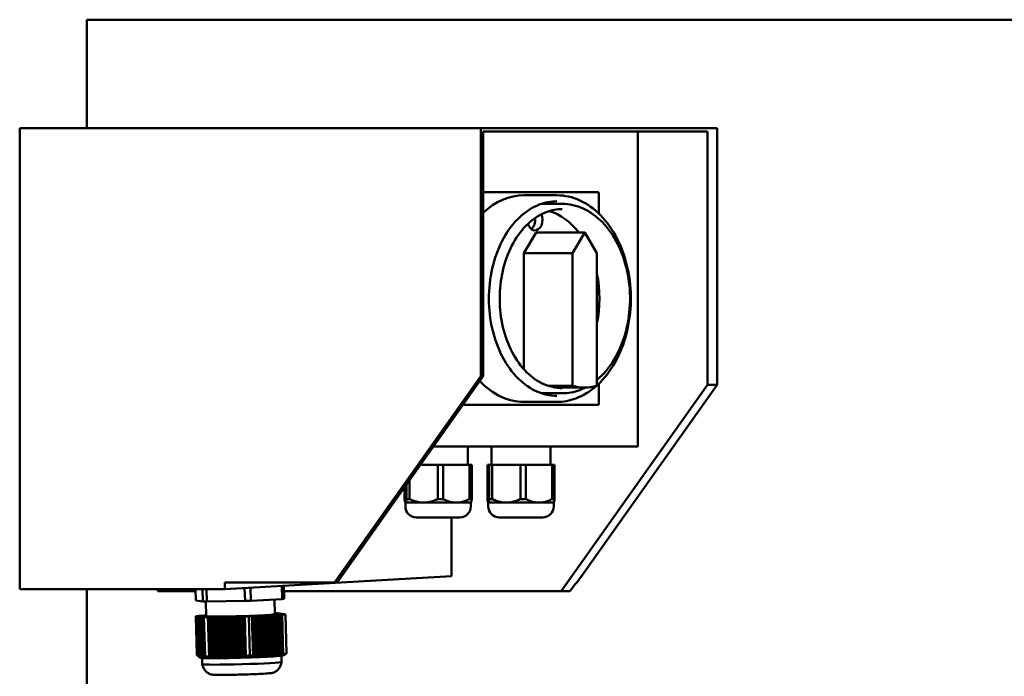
# Model space of a CAD drawing. Header units: millimetres. Extents: x 344 to 916, y 173 to 718.
# Tile 3 of 4: x 344 to 630, y 527 to 718. Entities that reach past the tile are written whole.
import ezdxf

# ---------------------------------------------------------------- set-up
doc = ezdxf.new("R2010")
doc.units = ezdxf.units.MM
doc.header["$LTSCALE"] = 3
doc.layers.add('Widoczne (ISO)', color=7, linetype='Continuous', lineweight=50)

msp = doc.modelspace()

# ---------------------------------------------------------------- linework, layer by layer
at = {"layer": 'Widoczne (ISO)'}
for p, q in [((363.74, 718), (387.62, 718)), ((363.74, 686.5), (363.74, 718)), ((498.87, 718), (387.62, 718)), ((498.87, 718), (556.5, 718)), ((714.99, 718), (556.5, 718)), ((344.25, 686.5), (344.25, 552.6)), ((478.06, 686.5), (344.25, 686.5)), ((478.06, 684.7), (478.06, 686.5)), ((479.33, 686.5), (478.06, 686.5)), ((543.11, 686.5), (479.33, 686.5)), ((546.65, 686.5), (543.11, 686.5)), ((546.65, 612), (546.65, 686.5)), ((478.06, 684.7), (478.06, 614.5)), ((479.33, 685.5), (478.77, 685.5)), ((478.77, 685.5), (478.77, 684.7)), ((478.77, 614.5), (478.77, 684.7)), ((479.33, 685.5), (543.11, 685.5)), ((523.67, 685.5), (523.67, 594)), ((543.11, 685.5), (543.82, 685.5)), ((543.82, 684.5), (543.82, 685.5)), ((543.82, 612), (543.82, 684.5)), ((512, 667.9), (478.77, 667.9)), ((490.58, 667), (500.14, 667)), ((512.34, 667.5), (512.34, 661.7)), ((495.64, 664.5), (501.71, 664.5)), ((490.57, 650.2), (494.11, 656.15)), ((494.11, 656.15), (508.25, 656.15)), ((508.25, 656.15), (504.71, 650.2)), ((511.78, 650.2), (508.25, 656.15)), ((490.57, 650.2), (504.71, 650.2)), ((490.57, 616.48), (490.57, 650.2)), ((504.71, 650.2), (504.71, 611.64)), ((511.78, 611.64), (511.78, 650.2)), ((478.06, 614.5), (435.63, 554.5)), ((436.34, 554.5), (478.77, 614.5)), ((478.77, 614.5), (478.06, 614.5)), ((497.7, 611.64), (504.71, 611.64)), ((543.82, 612), (501.39, 552)), ((507.12, 556.1), (546.65, 612)), ((512.34, 612.3), (512.34, 606.5)), ((546.65, 612), (543.82, 612)), ((495.64, 609.5), (501.71, 609.5)), ((499.74, 611.15), (508.25, 611.15)), ((472.83, 606.1), (512, 606.1)), ((490.58, 607), (500.14, 607)), ((464.27, 594), (523.67, 594)), ((474.29, 594), (474.29, 588.75)), ((481.13, 594), (481.13, 588.75)), ((498.33, 594), (498.33, 588.75)), ((460.56, 588.75), (465.6, 588.75)), ((467.14, 588.75), (465.6, 588.75)), ((465.6, 588.75), (465.6, 578.79)), ((467.14, 588.75), (474.78, 588.75)), ((467.14, 588.75), (467.14, 578.79)), ((475.46, 588.75), (474.78, 588.75)), ((474.78, 588.75), (474.78, 578.79)), ((475.46, 588.75), (475.46, 578.79)), ((479.97, 588.75), (480.52, 588.75)), ((479.97, 588.75), (479.97, 578.79)), ((481.38, 588.75), (480.52, 588.75)), ((480.52, 588.75), (480.52, 578.79)), ((481.38, 588.75), (489.59, 588.75)), ((481.38, 588.75), (481.38, 578.79)), ((491.14, 588.75), (489.59, 588.75)), ((489.59, 588.75), (489.59, 578.79)), ((491.14, 588.75), (498.79, 588.75)), ((491.14, 588.75), (491.14, 578.79)), ((499.49, 588.75), (498.79, 588.75)), ((498.79, 588.75), (498.79, 578.79)), ((499.49, 588.75), (499.49, 578.79)), ((456.5, 583.02), (456.5, 578.79)), ((457.37, 584.24), (457.37, 578.79)), ((455.91, 582.17), (455.91, 578.79)), ((456.19, 577.74), (456.16, 577.76)), ((456.21, 577.74), (456.19, 577.74)), ((456.19, 577.74), (456.19, 576.65)), ((461.48, 577.74), (456.21, 577.74)), ((456.5, 578.79), (457.37, 578.79)), ((470.96, 577.74), (461.48, 577.74)), ((465.6, 578.79), (467.14, 578.79)), ((475.19, 577.74), (470.96, 577.74)), ((474.78, 578.79), (475.46, 578.79)), ((475.19, 577.74), (475.21, 577.76)), ((475.19, 577.74), (475.19, 576.65)), ((480.23, 577.74), (480.21, 577.76)), ((480.24, 577.74), (480.23, 577.74)), ((480.23, 577.74), (480.23, 576.65)), ((485.48, 577.74), (480.24, 577.74)), ((480.52, 578.79), (481.38, 578.79)), ((494.97, 577.74), (485.48, 577.74)), ((489.59, 578.79), (491.14, 578.79)), ((499.23, 577.74), (494.97, 577.74)), ((498.79, 578.79), (499.49, 578.79)), ((499.23, 577.74), (499.24, 577.76)), ((499.23, 577.74), (499.23, 576.65)), ((471.99, 573.45), (459.39, 573.45)), ((469.57, 573.45), (469.57, 556.4)), ((496.03, 573.45), (483.43, 573.45)), ((403.81, 552.6), (469.57, 556.4)), ((403.81, 552.6), (403.81, 554.5)), ((435.63, 554.5), (403.81, 554.5)), ((435.63, 554.5), (436.34, 554.5)), ((403.81, 552.6), (344.25, 552.6)), ((363.74, 477.72), (363.74, 552.6)), ((384.37, 552.6), (384.37, 552)), ((384.37, 552), (395.3, 552)), ((395.38, 549.28), (395.29, 552.6)), ((397.31, 552.6), (397.41, 549.01)), ((398.52, 549), (398.42, 552.6)), ((409.54, 552.93), (409.65, 549.2)), ((411.35, 549.26), (411.25, 553.03)), ((420.34, 553.55), (420.45, 549.74)), ((421.05, 549.81), (420.94, 553.59)), ((420.98, 552), (501.39, 552)), ((503.9, 552), (501.39, 552)), ((395.38, 549.28), (397.41, 549.01)), ((397.41, 549.01), (398.52, 549)), ((398.23, 549), (398.35, 544.76)), ((398.52, 549), (409.65, 549.2)), ((409.65, 549.2), (411.35, 549.26)), ((411.35, 549.26), (420.45, 549.74)), ((418.22, 549.62), (418.34, 545.34)), ((420.45, 549.74), (421.05, 549.81)), ((396.28, 544.86), (395.34, 544.81)), ((395.34, 544.81), (395.55, 544.78)), ((395.34, 544.81), (395.67, 533.5)), ((395.55, 544.78), (396.11, 544.79)), ((395.88, 533.26), (395.55, 544.78)), ((396.11, 544.79), (395.65, 544.77)), ((395.65, 544.77), (395.76, 544.75)), ((395.65, 544.77), (395.99, 533.16)), ((395.76, 544.75), (396.32, 544.76)), ((396.09, 533.06), (395.76, 544.75)), ((396.32, 544.76), (395.86, 544.74)), ((395.86, 544.74), (395.96, 544.73)), ((395.86, 544.74), (396.2, 532.97)), ((395.96, 544.73), (396.52, 544.74)), ((396.3, 532.9), (395.96, 544.73)), ((396.52, 544.74), (396.06, 544.71)), ((396.06, 544.71), (396.17, 544.7)), ((396.06, 544.71), (396.41, 532.83)), ((396.17, 544.7), (396.73, 544.71)), ((396.51, 532.77), (396.17, 544.7)), ((396.73, 544.71), (396.27, 544.68)), ((396.27, 544.68), (396.37, 544.67)), ((396.27, 544.68), (396.61, 532.73)), ((396.84, 544.87), (396.28, 544.86)), ((396.37, 544.67), (396.93, 544.68)), ((396.72, 532.69), (396.37, 544.67)), ((396.93, 544.68), (396.47, 544.66)), ((396.47, 544.66), (396.58, 544.64)), ((396.47, 544.66), (396.82, 532.67)), ((396.58, 544.64), (397.14, 544.65)), ((396.92, 532.65), (396.58, 544.64)), ((397.14, 544.65), (396.68, 544.63)), ((396.68, 544.63), (396.78, 544.61)), ((396.68, 544.63), (397.03, 532.65)), ((397.2, 544.91), (396.74, 544.89)), ((396.74, 544.89), (396.84, 544.87)), ((396.74, 544.87), (396.74, 544.89)), ((396.78, 544.61), (397.34, 544.62)), ((397.13, 532.66), (396.78, 544.61)), ((397.34, 544.62), (396.89, 544.6)), ((396.89, 544.6), (396.99, 544.58)), ((396.89, 544.6), (397.23, 532.68)), ((396.99, 544.58), (397.55, 544.59)), ((397.33, 532.7), (396.99, 544.58)), ((397.55, 544.59), (397.09, 544.57)), ((397.09, 544.57), (397.19, 544.56)), ((397.09, 544.57), (397.43, 532.74)), ((397.19, 544.56), (397.75, 544.57)), ((397.53, 532.79), (397.19, 544.56)), ((397.76, 544.92), (397.2, 544.91)), ((397.75, 544.57), (397.3, 544.54)), ((397.3, 544.54), (397.4, 544.53)), ((397.3, 544.54), (397.63, 532.85)), ((397.4, 544.53), (397.96, 544.54)), ((397.73, 532.92), (397.4, 544.53)), ((397.96, 544.54), (397.5, 544.51)), ((397.5, 544.51), (397.71, 544.49)), ((397.5, 544.51), (397.83, 532.99)), ((398.12, 544.96), (397.66, 544.93)), ((397.66, 544.93), (397.76, 544.92)), ((397.66, 544.92), (397.66, 544.93)), ((397.71, 544.49), (398.87, 544.51)), ((397.71, 544.49), (398.04, 533.17)), ((398.34, 544.96), (398.12, 544.96)), ((398.87, 544.51), (399.32, 544.53)), ((399.2, 532.98), (398.87, 544.51)), ((399.32, 544.53), (399.43, 544.52)), ((399.32, 544.53), (399.66, 532.79)), ((399.43, 544.52), (399.99, 544.53)), ((399.43, 544.52), (399.76, 532.9)), ((399.99, 544.53), (400.45, 544.55)), ((400.33, 532.83), (399.99, 544.53)), ((400.45, 544.55), (400.55, 544.54)), ((400.45, 544.55), (400.79, 532.64)), ((400.55, 544.54), (401.12, 544.55)), ((400.55, 544.54), (400.89, 532.77)), ((401.12, 544.55), (401.58, 544.57)), ((401.46, 532.72), (401.12, 544.55)), ((401.58, 544.57), (401.68, 544.56)), ((401.58, 544.57), (401.92, 532.58)), ((401.68, 544.56), (402.25, 544.57)), ((401.68, 544.56), (402.02, 532.68)), ((402.25, 544.57), (402.7, 544.59)), ((402.59, 532.64), (402.25, 544.57)), ((402.7, 544.59), (402.81, 544.58)), ((402.7, 544.59), (403.05, 532.6)), ((402.81, 544.58), (403.37, 544.59)), ((402.81, 544.58), (403.15, 532.62)), ((403.37, 544.59), (403.83, 544.61)), ((403.72, 532.61), (403.37, 544.59)), ((403.83, 544.61), (403.93, 544.6)), ((403.83, 544.61), (404.18, 532.62)), ((403.93, 544.6), (404.5, 544.61)), ((403.93, 544.6), (404.28, 532.61)), ((404.5, 544.61), (404.96, 544.63)), ((404.84, 532.62), (404.5, 544.61)), ((404.96, 544.63), (405.06, 544.62)), ((404.96, 544.63), (405.3, 532.64)), ((405.06, 544.62), (405.62, 544.63)), ((405.06, 544.62), (405.4, 532.64)), ((405.62, 544.63), (406.08, 544.65)), ((405.97, 532.67), (405.62, 544.63)), ((406.08, 544.65), (406.18, 544.64)), ((406.08, 544.65), (406.43, 532.66)), ((406.18, 544.64), (406.75, 544.65)), ((406.18, 544.64), (406.53, 532.72)), ((406.75, 544.65), (407.21, 544.67)), ((407.09, 532.77), (406.75, 544.65)), ((407.21, 544.67), (407.31, 544.66)), ((407.21, 544.67), (407.55, 532.68)), ((407.31, 544.66), (407.88, 544.67)), ((407.31, 544.66), (407.65, 532.83)), ((407.88, 544.67), (408.33, 544.7)), ((408.22, 532.91), (407.88, 544.67)), ((408.33, 544.7), (408.44, 544.68)), ((408.33, 544.7), (408.68, 532.79)), ((408.44, 544.68), (409, 544.69)), ((408.44, 544.68), (408.77, 532.99)), ((409, 544.69), (409.46, 544.72)), ((409.34, 533.08), (409, 544.69)), ((409.46, 544.72), (409.56, 544.7)), ((409.46, 544.72), (409.8, 532.98)), ((409.56, 544.7), (410.72, 544.72)), ((409.56, 544.7), (409.89, 533.18)), ((410.72, 544.72), (411.66, 544.77)), ((410.72, 544.72), (411.04, 533.41)), ((411.56, 544.79), (412.12, 544.8)), ((411.66, 544.77), (411.56, 544.79)), ((411.99, 533.25), (411.66, 544.77)), ((412.12, 544.8), (412.58, 544.82)), ((412.12, 544.8), (412.45, 533.19)), ((412.48, 544.84), (413.04, 544.85)), ((412.58, 544.82), (412.48, 544.84)), ((412.92, 533.13), (412.58, 544.82)), ((413.04, 544.85), (413.5, 544.87)), ((413.04, 544.85), (413.38, 533.08)), ((413.4, 544.88), (413.96, 544.89)), ((413.5, 544.87), (413.4, 544.88)), ((413.84, 533.04), (413.5, 544.87)), ((413.96, 544.89), (414.42, 544.92)), ((413.96, 544.89), (414.3, 533.01)), ((414.32, 544.93), (414.88, 544.94)), ((414.42, 544.92), (414.32, 544.93)), ((414.77, 533), (414.42, 544.92)), ((414.88, 544.94), (415.34, 544.97)), ((414.88, 544.94), (415.22, 532.99)), ((415.24, 544.98), (415.8, 544.99)), ((415.34, 544.97), (415.24, 544.98)), ((415.69, 532.99), (415.34, 544.97)), ((415.8, 544.99), (416.26, 545.02)), ((415.8, 544.99), (416.15, 533)), ((416.16, 545.03), (416.72, 545.04)), ((416.26, 545.02), (416.16, 545.03)), ((416.61, 533.03), (416.26, 545.02)), ((416.72, 545.04), (417.18, 545.07)), ((416.72, 545.04), (417.07, 533.06)), ((417.08, 545.08), (417.64, 545.09)), ((417.18, 545.07), (417.08, 545.08)), ((417.53, 533.11), (417.18, 545.07)), ((417.64, 545.09), (418.1, 545.11)), ((417.64, 545.09), (417.99, 533.17)), ((418, 545.13), (418.56, 545.14)), ((418.1, 545.11), (418, 545.13)), ((418.45, 533.23), (418.1, 545.11)), ((418.98, 545.61), (418.33, 545.6)), ((418.56, 545.14), (419.03, 545.16)), ((418.56, 545.14), (418.9, 533.31)), ((418.73, 545.56), (419.19, 545.58)), ((419.29, 545.57), (418.73, 545.56)), ((418.92, 545.18), (419.48, 545.19)), ((419.03, 545.16), (418.92, 545.18)), ((418.93, 545.53), (419.39, 545.55)), ((419.49, 545.54), (418.93, 545.53)), ((419.19, 545.58), (418.98, 545.61)), ((419.37, 533.4), (419.03, 545.16)), ((419.14, 545.5), (419.6, 545.53)), ((419.7, 545.51), (419.14, 545.5)), ((419.19, 545.58), (419.19, 545.57)), ((419.39, 545.55), (419.29, 545.57)), ((419.34, 545.47), (419.8, 545.5)), ((419.9, 545.48), (419.34, 545.47)), ((419.39, 545.55), (419.39, 545.54)), ((419.48, 545.19), (419.95, 545.21)), ((419.48, 545.19), (419.82, 533.49)), ((419.6, 545.53), (419.49, 545.54)), ((419.55, 545.45), (420.01, 545.47)), ((420.11, 545.46), (419.55, 545.45)), ((419.6, 545.53), (419.6, 545.51)), ((419.8, 545.5), (419.7, 545.51)), ((419.76, 545.42), (420.21, 545.44)), ((420.32, 545.43), (419.76, 545.42)), ((419.8, 545.5), (419.8, 545.48)), ((419.84, 545.23), (420.4, 545.24)), ((419.95, 545.21), (419.84, 545.23)), ((420.01, 545.47), (419.9, 545.48)), ((420.28, 533.6), (419.95, 545.21)), ((419.96, 545.39), (420.42, 545.41)), ((420.52, 545.4), (419.96, 545.39)), ((420.01, 545.47), (420.01, 545.45)), ((420.21, 545.44), (420.11, 545.46)), ((420.17, 545.36), (420.62, 545.38)), ((420.73, 545.37), (420.17, 545.36)), ((420.21, 545.44), (420.21, 545.43)), ((420.42, 545.41), (420.32, 545.43)), ((420.37, 545.33), (420.83, 545.36)), ((420.93, 545.34), (420.37, 545.33)), ((420.4, 545.24), (421.35, 545.29)), ((420.4, 545.24), (420.74, 533.71)), ((420.42, 545.41), (420.42, 545.4)), ((420.62, 545.38), (420.52, 545.4)), ((420.58, 545.3), (421.04, 545.33)), ((421.14, 545.31), (420.58, 545.3)), ((420.62, 545.38), (420.62, 545.37)), ((420.83, 545.36), (420.73, 545.37)), ((420.83, 545.36), (420.83, 545.34)), ((421.04, 545.33), (420.93, 545.34)), ((421.04, 545.33), (421.04, 545.31)), ((421.35, 545.29), (421.14, 545.31)), ((421.35, 545.29), (421.67, 533.97)), ((396.73, 532.69), (396.68, 532.7)), ((396.72, 532.69), (396.75, 532.68)), ((396.82, 532.68), (396.75, 532.68)), ((396.82, 532.67), (396.82, 532.67)), ((396.92, 532.65), (396.93, 532.65)), ((397.03, 532.65), (396.93, 532.65)), ((397.05, 532.64), (397.03, 532.65)), ((397.2, 532.63), (397.25, 530.82)), ((397.35, 532.63), (397.24, 532.62)), ((397.78, 532.6), (397.72, 532.6)), ((401.92, 532.58), (401.82, 532.58)), ((401.95, 532.58), (401.92, 532.58)), ((403.05, 532.6), (402.74, 532.59)), ((403.13, 532.59), (403.05, 532.6)), ((403.72, 532.61), (403.75, 532.6)), ((404.17, 532.62), (403.75, 532.6)), ((404.18, 532.62), (404.17, 532.62)), ((404.28, 532.61), (404.18, 532.62)), ((404.18, 532.62), (404.18, 532.62)), ((404.28, 532.61), (404.28, 532.61)), ((404.84, 532.62), (404.85, 532.62)), ((405.3, 532.64), (404.85, 532.62)), ((405.4, 532.63), (405.3, 532.64)), ((405.3, 532.64), (405.3, 532.64)), ((405.3, 532.64), (405.3, 532.64)), ((405.4, 532.63), (405.4, 532.64)), ((406.43, 532.66), (406.06, 532.64)), ((406.5, 532.65), (406.43, 532.66)), ((407.55, 532.68), (407.41, 532.68)), ((407.58, 532.68), (407.55, 532.68)), ((413.92, 532.9), (413.77, 532.89)), ((415.12, 532.95), (414.74, 532.94)), ((415.69, 532.99), (415.68, 532.98)), ((416.14, 533), (415.69, 532.99)), ((416.14, 533), (416.15, 533)), ((417.03, 533.05), (416.61, 533.04)), ((416.61, 533.03), (416.61, 533.03)), ((417.03, 533.05), (417.07, 533.06)), ((417.81, 533.1), (417.52, 533.09)), ((418.48, 533.14), (418.38, 533.14)), ((420.19, 533.29), (420.24, 531.48)), ((420.65, 533.38), (420.65, 533.38)), ((421.17, 533.61), (421.17, 533.59)), ((421.37, 533.75), (421.37, 533.72))]:
    msp.add_line(p, q, dxfattribs=at)
for centre, start, end in [((459.39, 576.65), 180, 270), ((471.99, 576.65), 270, 0), ((483.43, 576.65), 180, 270), ((496.03, 576.65), 270, 0)]:
    msp.add_arc(centre, 3.2, start, end, dxfattribs=at)
for centre, major_axis, ratio, start_param, end_param in [((490.58, 637), (0, 30), 0.707107, 0, 0.590368), ((493.78, 659.89), (0, -3.09), 0.707107, 5.095786, 8.403339), ((491.66, 659.89), (0, 3.09), 0.707107, 3.647886, 4.880869), ((494.11, 637), (0, 26), 0.707107, 5.540594, 6.073424), ((494.11, 637), (0, -26), 0.707107, 1.291448, 1.850145), ((490.58, 637), (0, -30), 0.707107, 5.634924, 6.283185), ((508.25, 637), (0, -25.85), 0.707107, 6.088188, 6.477561), ((556.5, 545.17), (-75.3, -75.3), 0.414214, 4.970584, 5.021205), ((408.34, 545.05), (-10, -0.29), 0.028837, 0, 3.141593), ((395.91, 566.17), (1.13, -33.52), 0.170408, 6.208724, 6.226728), ((408.69, 533.06), (-12, -0.35), 0.028837, 0.079347, 0.097945), ((408.69, 533.06), (-12, -0.35), 0.028837, 0.145986, 0.171315), ((395.92, 565.61), (1.12, -32.96), 0.170408, 6.244767, 6.253915), ((395.92, 565.61), (1.12, -32.96), 0.170408, 6.253916, 6.263064), ((408.69, 533.06), (-12, -0.35), 0.028837, 0.171315, 0.196645), ((395.9, 566.17), (1.13, -33.52), 0.170408, 6.281103, 6.299107), ((408.69, 533.06), (-12, -0.35), 0.028837, 0.244686, 0.301729), ((414.17, 608.72), (8.38, -77.95), 0.938197, 5.938316, 5.943767), ((408.69, 533.06), (-12, -0.35), 0.028837, 0.338871, 0.416107), ((408.69, 533.06), (-12, -0.35), 0.028837, 0.429855, 0.959973), ((396.37, 608.82), (2.65, -78.35), 0.170408, 0.226731, 0.232182), ((408.69, 533.06), (-12, -0.35), 0.028837, 0.973722, 1.050957), ((408.69, 533.06), (-12, -0.35), 0.028837, 1.088099, 1.145142), ((403.61, 566.12), (3.59, -33.34), 0.938197, 6.154576, 6.172581), ((408.69, 533.06), (11.5, 0.33), 0.028837, 4.307859, 4.30796), ((408.69, 533.06), (-12, -0.35), 0.028837, 1.193183, 1.218513), ((403.61, 565.57), (3.53, -32.79), 0.938197, 6.190619, 6.199767), ((403.61, 565.57), (3.53, -32.79), 0.938197, 6.199768, 6.208917), ((408.69, 533.06), (-12, -0.35), 0.028837, 1.218513, 1.243843), ((408.69, 533.06), (11.5, 0.33), 0.028828, 4.412251, 4.412352), ((403.58, 566.12), (3.59, -33.34), 0.938197, 6.226955, 6.244959), ((408.69, 533.06), (-12, -0.35), 0.028837, 1.291883, 1.348927), ((408.69, 533.06), (-12, -0.35), 0.028837, 1.386068, 1.463304), ((420.46, 609.26), (-0.45, -78.4), 0.767789, 6.066758, 6.072209), ((408.69, 533.06), (-12, -0.35), 0.028837, 1.477053, 2.00717), ((393.1, 608.34), (8.38, -77.95), 0.938197, 0.172583, 0.178034), ((408.69, 533.06), (-12, -0.35), 0.028837, 2.020919, 2.098155), ((408.69, 533.06), (-12, -0.35), 0.028837, 2.135296, 2.19234), ((415.42, 566.52), (-0.19, -33.54), 0.767789, 6.283018, 6.301022), ((408.69, 533.06), (-12, -0.35), 0.028837, 2.240381, 2.26571), ((415.43, 565.97), (-0.19, -32.98), 0.767789, 0.035876, 0.045024), ((415.43, 565.97), (-0.19, -32.98), 0.767789, 0.045025, 0.054173), ((408.69, 533.06), (-12, -0.35), 0.028837, 2.26571, 2.29104), ((408.69, 533.06), (-12, -0.35), 0.028837, 2.339081, 2.396124), ((415.4, 566.52), (-0.19, -33.54), 0.767789, 0.072212, 0.090216), ((408.69, 533.06), (-12, -0.35), 0.028837, 2.433266, 2.510502), ((412.79, 609.38), (2.65, -78.35), 0.170408, 0.226731, 0.232182), ((408.69, 533.06), (12, 0.35), 0.028837, 5.665843, 6.19596), ((403.23, 608.35), (-0.45, -78.4), 0.767789, 0.301025, 0.30178), ((408.74, 531.15), (11.5, 0.33), 0.028837, 3.141593, 6.283185)]:
    msp.add_ellipse(centre, major_axis=major_axis, ratio=ratio, start_param=start_param, end_param=end_param, dxfattribs=at)
for points, knots in [([(500.14, 667), (502.4, 667), (504.66, 666.5), (508.97, 664.54), (511.02, 663.07), (514.69, 659.31), (516.32, 657), (518.97, 651.78), (520, 648.87), (521.34, 642.73), (521.66, 639.52), (521.55, 633.11), (521.13, 629.91), (519.59, 623.87), (518.46, 621.02), (515.63, 615.96), (513.91, 613.74), (511.92, 611.9), (511.85, 611.84), (511.78, 611.78)], [0, 0, 0, 0, 0.311063, 0.311063, 0.62636, 0.62636, 0.947406, 0.947406, 1.270566, 1.270566, 1.593957, 1.593957, 1.917303, 1.917303, 2.240699, 2.240699, 2.563728, 2.563728, 2.574752, 2.574752, 2.574752, 2.574752]), ([(512, 667.9), (512.03, 667.9), (512.07, 667.89), (512.13, 667.87), (512.16, 667.86), (512.22, 667.81), (512.24, 667.79), (512.28, 667.73), (512.3, 667.69), (512.33, 667.63), (512.33, 667.59), (512.34, 667.54), (512.34, 667.52), (512.34, 667.5)], [0, 0, 0, 0, 0.238514, 0.238514, 0.490273, 0.490273, 0.779958, 0.779958, 1.094117, 1.094117, 1.408277, 1.408277, 1.570796, 1.570796, 1.570796, 1.570796]), ([(500.14, 608.75), (498.01, 608.75), (495.87, 609.25), (491.84, 611.21), (489.94, 612.65), (486.57, 616.31), (485.1, 618.51), (482.71, 623.46), (481.8, 626.21), (480.62, 631.99), (480.36, 635.01), (480.51, 641.02), (480.92, 644.01), (482.39, 649.64), (483.43, 652.29), (486.05, 656.97), (487.62, 659.01), (491.11, 662.28), (493.04, 663.51), (496.7, 664.93), (498.42, 665.25), (500.14, 665.25)], [3.141593, 3.141593, 3.141593, 3.141593, 3.471979, 3.471979, 3.796525, 3.796525, 4.114866, 4.114866, 4.431456, 4.431456, 4.747944, 4.747944, 5.064489, 5.064489, 5.380958, 5.380958, 5.697708, 5.697708, 6.016936, 6.016936, 6.283185, 6.283185, 6.283185, 6.283185]), ([(501.71, 611), (499.75, 611), (497.79, 611.46), (494.08, 613.26), (492.32, 614.58), (489.22, 617.94), (487.86, 619.97), (485.66, 624.53), (484.82, 627.06), (483.73, 632.37), (483.49, 635.15), (483.63, 640.69), (484.01, 643.44), (485.36, 648.63), (486.32, 651.06), (488.73, 655.37), (490.17, 657.25), (493.39, 660.26), (495.17, 661.4), (498.55, 662.7), (500.13, 663), (501.71, 663)], [3.141593, 3.141593, 3.141593, 3.141593, 3.471235, 3.471235, 3.795487, 3.795487, 4.113959, 4.113959, 4.430784, 4.430784, 4.74751, 4.74751, 5.064289, 5.064289, 5.380998, 5.380998, 5.697972, 5.697972, 6.017264, 6.017264, 6.283185, 6.283185, 6.283185, 6.283185]), ([(501.71, 664.5), (503.79, 664.5), (505.86, 664.04), (509.81, 662.24), (511.68, 660.89), (515.05, 657.44), (516.54, 655.32), (518.97, 650.54), (519.9, 647.87), (521.13, 642.24), (521.42, 639.3), (521.32, 633.42), (520.94, 630.49), (519.52, 624.96), (518.49, 622.35), (515.9, 617.71), (514.33, 615.68), (512.3, 613.81), (512.04, 613.59), (511.78, 613.37)], [0, 0, 0, 0, 0.31162, 0.31162, 0.627231, 0.627231, 0.948225, 0.948225, 1.271182, 1.271182, 1.594351, 1.594351, 1.917477, 1.917477, 2.24065, 2.24065, 2.563484, 2.563484, 2.609827, 2.609827, 2.609827, 2.609827]), ([(511.56, 611.58), (509.75, 610), (507.77, 608.79), (503.89, 607.34), (502.01, 607), (500.14, 607)], [2.5870658, 2.5870658, 2.5870658, 2.5870658, 2.8841283, 2.8841283, 3.1415927, 3.1415927, 3.1415927, 3.1415927]), ([(508.45, 611.16), (507.9, 610.88), (507.35, 610.64), (505.14, 609.82), (503.43, 609.5), (501.71, 609.5)], [2.7967501, 2.7967501, 2.7967501, 2.7967501, 2.8838679, 2.8838679, 3.1415927, 3.1415927, 3.1415927, 3.1415927]), ([(512.34, 606.5), (512.34, 606.46), (512.34, 606.43), (512.32, 606.36), (512.31, 606.32), (512.28, 606.26), (512.25, 606.23), (512.2, 606.17), (512.17, 606.15), (512.1, 606.11), (512.06, 606.1), (512.02, 606.1), (512.01, 606.1), (512, 606.1)], [1.570796, 1.570796, 1.570796, 1.570796, 1.884956, 1.884956, 2.199115, 2.199115, 2.513274, 2.513274, 2.827433, 2.827433, 3.088498, 3.088498, 3.141593, 3.141593, 3.141593, 3.141593]), ([(399.31, 528.01), (399.22, 528.05), (399.12, 528.1), (398.89, 528.24), (398.76, 528.33), (398.47, 528.56), (398.31, 528.71), (397.97, 529.1), (397.78, 529.35), (397.45, 530), (397.31, 530.39), (397.25, 530.82)], [1.51656709, 1.51656709, 1.51656709, 1.51656709, 1.5267104, 1.5267104, 1.5368537, 1.5368537, 1.54699701, 1.54699701, 1.55714031, 1.55714031, 1.56728362, 1.56728362, 1.56728362, 1.56728362]), ([(420.24, 531.48), (420.2, 531.08), (420.1, 530.71), (419.83, 530.06), (419.66, 529.78), (419.34, 529.35), (419.18, 529.19), (418.9, 528.93), (418.78, 528.84), (418.55, 528.68), (418.45, 528.62), (418.36, 528.56), (418.35, 528.56), (418.35, 528.56)], [4.71590169, 4.71590169, 4.71590169, 4.71590169, 4.72528262, 4.72528262, 4.73542592, 4.73542592, 4.74556923, 4.74556923, 4.75571254, 4.75571254, 4.76585584, 4.76585584, 4.76661822, 4.76661822, 4.76661822, 4.76661822]), ([(418.35, 528.56), (418.24, 528.49), (418.16, 528.46), (418, 528.4), (417.94, 528.38), (417.79, 528.33), (417.72, 528.32), (417.42, 528.26), (417.24, 528.24), (416.5, 528.16), (415.79, 528.11), (414.21, 528.02), (413.42, 527.98), (411.71, 527.91), (410.8, 527.88), (408.96, 527.82), (408.02, 527.79), (406.19, 527.75), (405.31, 527.73), (403.69, 527.71), (402.95, 527.71), (401.68, 527.71), (401.15, 527.72), (400.54, 527.75), (400.37, 527.76), (400.11, 527.78), (400.03, 527.79), (399.86, 527.82), (399.79, 527.83), (399.66, 527.87), (399.61, 527.88), (399.48, 527.93), (399.41, 527.96), (399.31, 528.01)], [4.766618, 4.766618, 4.766618, 4.766618, 4.790786, 4.790786, 4.821956, 4.821956, 4.877567, 4.877567, 5.080262, 5.080262, 5.510752, 5.510752, 5.839536, 5.839536, 6.162988, 6.162988, 6.485211, 6.485211, 6.807584, 6.807584, 7.13173, 7.13173, 7.463551, 7.463551, 7.631652, 7.631652, 7.715702, 7.715702, 7.757727, 7.757727, 7.77874, 7.77874, 7.799752, 7.799752, 7.799752, 7.799752])]:
    msp.add_open_spline(points, degree=3, knots=knots, dxfattribs=at)
for points, weights in [([(456.21, 577.74), (456.06, 577.74), (455.91, 578.79)], [1, 1.05716928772, 1.0590788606]), ([(456.5, 578.79), (456.35, 577.74), (456.21, 577.74)], [1.0590788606, 1.05716928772, 1]), ([(461.48, 577.74), (459.53, 577.74), (457.37, 578.79)], [1, 1.05716928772, 1.0590788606]), ([(465.6, 578.79), (463.43, 577.74), (461.48, 577.74)], [1.0590788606, 1.05716928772, 1]), ([(470.96, 577.74), (469.15, 577.74), (467.14, 578.79)], [1, 1.05716928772, 1.0590788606]), ([(474.78, 578.79), (472.77, 577.74), (470.96, 577.74)], [1.0590788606, 1.05716928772, 1]), ([(475.21, 577.76), (475.33, 577.88), (475.46, 578.79)], [1.01449630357, 1.05742838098, 1.0590788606]), ([(480.24, 577.74), (480.11, 577.74), (479.97, 578.79)], [1, 1.05716928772, 1.0590788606]), ([(480.52, 578.79), (480.38, 577.74), (480.24, 577.74)], [1.0590788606, 1.05716928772, 1]), ([(485.48, 577.74), (483.54, 577.74), (481.38, 578.79)], [1, 1.05716928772, 1.0590788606]), ([(489.59, 578.79), (487.43, 577.74), (485.48, 577.74)], [1.0590788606, 1.05716928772, 1]), ([(494.97, 577.74), (493.15, 577.74), (491.14, 578.79)], [1, 1.05716928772, 1.0590788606]), ([(498.79, 578.79), (496.78, 577.74), (494.97, 577.74)], [1.0590788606, 1.05716928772, 1]), ([(499.24, 577.76), (499.36, 577.87), (499.49, 578.79)], [1.01355032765, 1.05741029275, 1.0590788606]), ([(395.67, 533.5), (395.78, 533.37), (395.88, 533.26)], [1.03059895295, 1.03443691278, 1.03615699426]), ([(395.88, 533.26), (395.93, 533.24), (395.99, 533.22)], [1.11875016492, 1.11771903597, 1.11667012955]), ([(395.99, 533.16), (396.04, 533.11), (396.09, 533.06)], [2.38492444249, 2.39631910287, 2.40645676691]), ([(396.09, 533.06), (396.14, 533.04), (396.2, 533.02)], [1.0034698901, 1.00331959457, 1.00315124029]), ([(396.2, 532.97), (396.25, 532.93), (396.3, 532.9)], [2.4257172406, 2.43500827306, 2.44291812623]), ([(396.3, 532.9), (396.35, 532.88), (396.41, 532.86)], [1.00227152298, 1.00204887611, 1.00180712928]), ([(396.41, 532.83), (396.46, 532.8), (396.51, 532.77)], [2.45746040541, 2.46421278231, 2.469482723]), ([(396.51, 532.77), (396.56, 532.76), (396.61, 532.74)], [1.00107831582, 1.00079602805, 1.00049386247]), ([(397.13, 532.66), (397.18, 532.64), (397.24, 532.62)], [1.00075998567, 1.00039185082, 1]), ([(397.23, 532.68), (397.28, 532.69), (397.33, 532.7)], [2.469482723, 2.46421278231, 2.45746040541]), ([(397.38, 532.62), (397.31, 532.65), (397.23, 532.68)], [1, 1.00057122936, 1.00107831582]), ([(397.43, 532.74), (397.48, 532.76), (397.53, 532.79)], [2.44291812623, 2.43500827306, 2.4257172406]), ([(397.79, 532.6), (397.61, 532.67), (397.43, 532.74)], [1, 1.00131282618, 1.00227152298]), ([(397.53, 532.79), (397.82, 532.72), (398.1, 532.66)], [2.5955942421, 2.6197340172, 2.64257377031]), ([(397.63, 532.85), (397.68, 532.88), (397.73, 532.92)], [2.40645676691, 2.39631910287, 2.38492444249]), ([(398.1, 532.66), (397.87, 532.75), (397.63, 532.85)], [1.00121647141, 1.00262710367, 1.00346989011]), ([(397.73, 532.92), (398.02, 532.86), (398.3, 532.8)], [2.47831262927, 2.49767251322, 2.51583023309]), ([(397.83, 532.99), (397.93, 533.07), (398.04, 533.17)], [1.03615699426, 1.03443691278, 1.03059895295]), ([(398.3, 532.8), (398.07, 532.89), (397.83, 532.99)], [1.10667789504, 1.11299129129, 1.11875016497]), ([(398.04, 533.17), (398.63, 533.07), (399.2, 532.98)], [1.03059895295, 1.03443691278, 1.03615699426]), ([(399.2, 532.98), (399.44, 532.89), (399.66, 532.79)], [1.11875016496, 1.11299129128, 1.10667789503]), ([(399.66, 532.79), (399.71, 532.85), (399.76, 532.9)], [2.51583023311, 2.49767251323, 2.47831262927]), ([(399.76, 532.9), (400.05, 532.87), (400.33, 532.83)], [2.38492444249, 2.39631910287, 2.40645676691]), ([(400.33, 532.83), (400.57, 532.74), (400.79, 532.64)], [1.00346989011, 1.00262710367, 1.00121647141]), ([(400.79, 532.64), (400.84, 532.71), (400.89, 532.77)], [2.64257377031, 2.6197340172, 2.5955942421]), ([(400.89, 532.77), (401.18, 532.74), (401.46, 532.72)], [2.4257172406, 2.43500827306, 2.44291812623]), ([(401.46, 532.72), (401.64, 532.65), (401.82, 532.58)], [1.00227152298, 1.00131282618, 1]), ([(402.02, 532.68), (402.31, 532.66), (402.59, 532.64)], [2.45746040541, 2.46421278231, 2.469482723]), ([(402.59, 532.64), (402.67, 532.61), (402.74, 532.59)], [1.00107831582, 1.00057122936, 1]), ([(403.13, 532.59), (403.14, 532.61), (403.15, 532.62)], [1, 1.00039185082, 1.00075998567]), ([(405.97, 532.67), (406.01, 532.66), (406.06, 532.64)], [1.00075998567, 1.00039185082, 1]), ([(406.5, 532.65), (406.51, 532.69), (406.53, 532.72)], [1, 1.00057122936, 1.00107831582]), ([(406.53, 532.72), (406.81, 532.74), (407.09, 532.77)], [2.469482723, 2.46421278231, 2.45746040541]), ([(407.58, 532.68), (407.61, 532.76), (407.65, 532.83)], [1, 1.00131282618, 1.00227152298]), ([(407.65, 532.83), (407.93, 532.87), (408.22, 532.91)], [2.44291812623, 2.43500827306, 2.4257172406]), ([(408.22, 532.91), (408.45, 532.84), (408.68, 532.79)], [2.5955942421, 2.6197340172, 2.64257377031]), ([(408.68, 532.79), (408.72, 532.89), (408.77, 532.99)], [1.00121647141, 1.00262710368, 1.00346989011]), ([(408.77, 532.99), (409.05, 533.03), (409.34, 533.08)], [2.40645676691, 2.39631910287, 2.38492444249]), ([(409.34, 533.08), (409.57, 533.03), (409.8, 532.98)], [2.47831262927, 2.49767251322, 2.51583023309]), ([(409.8, 532.98), (409.85, 533.08), (409.89, 533.18)], [1.106677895, 1.11299129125, 1.11875016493]), ([(409.89, 533.18), (410.46, 533.28), (411.04, 533.41)], [1.03615699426, 1.03443691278, 1.03059895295]), ([(411.04, 533.41), (411.53, 533.32), (411.99, 533.25)], [1.03059895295, 1.03443691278, 1.03615699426]), ([(411.99, 533.25), (411.94, 533.15), (411.9, 533.05)], [1.11875016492, 1.11299129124, 1.10667789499]), ([(411.9, 533.05), (412.17, 533.11), (412.45, 533.19)], [2.51583023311, 2.49767251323, 2.47831262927]), ([(412.45, 533.19), (412.69, 533.15), (412.92, 533.13)], [2.38492444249, 2.39631910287, 2.40645676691]), ([(412.92, 533.13), (412.87, 533.03), (412.82, 532.93)], [1.00346989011, 1.00262710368, 1.00121647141]), ([(412.82, 532.93), (413.1, 533), (413.38, 533.08)], [2.64257377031, 2.6197340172, 2.5955942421]), ([(413.38, 533.08), (413.61, 533.06), (413.84, 533.04)], [2.4257172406, 2.43500827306, 2.44291812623]), ([(413.84, 533.04), (413.81, 532.97), (413.77, 532.89)], [1.00227152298, 1.00131282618, 1]), ([(414.3, 533.01), (414.54, 533), (414.77, 533)], [2.45746040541, 2.46421278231, 2.469482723]), ([(414.77, 533), (414.75, 532.96), (414.73, 532.93)], [1.00107831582, 1.00057122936, 1]), ([(415.12, 532.95), (415.17, 532.97), (415.22, 532.99)], [1, 1.00039185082, 1.00075998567]), ([(417.53, 533.11), (417.52, 533.09), (417.51, 533.08)], [1.00075998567, 1.00039185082, 1]), ([(417.81, 533.1), (417.9, 533.13), (417.99, 533.17)], [1, 1.00057122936, 1.00107831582]), ([(417.99, 533.17), (418.22, 533.2), (418.45, 533.23)], [2.469482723, 2.46421278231, 2.45746040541]), ([(418.48, 533.14), (418.69, 533.22), (418.9, 533.31)], [1, 1.00131282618, 1.00227152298]), ([(418.9, 533.31), (419.13, 533.35), (419.37, 533.4)], [2.44291812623, 2.43500827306, 2.4257172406]), ([(419.27, 533.27), (419.54, 533.38), (419.82, 533.49)], [1.00121647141, 1.00262710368, 1.00346989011]), ([(419.37, 533.4), (419.32, 533.33), (419.27, 533.27)], [2.5955942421, 2.6197340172, 2.64257377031]), ([(419.82, 533.49), (420.05, 533.54), (420.28, 533.6)], [2.40645676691, 2.39631910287, 2.38492444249]), ([(420.18, 533.49), (420.45, 533.6), (420.74, 533.71)], [1.106677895, 1.11299129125, 1.11875016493]), ([(420.28, 533.6), (420.23, 533.54), (420.18, 533.49)], [2.47831262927, 2.49767251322, 2.51583023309]), ([(421.07, 533.54), (420.85, 533.46), (420.64, 533.37)], [1.00227152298, 1.00131282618, 1]), ([(421.27, 533.65), (420.99, 533.53), (420.72, 533.43)], [1.00346989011, 1.00262710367, 1.00121647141]), ([(420.72, 533.43), (420.94, 533.51), (421.17, 533.59)], [2.64257377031, 2.6197340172, 2.5955942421]), ([(420.74, 533.71), (421.2, 533.83), (421.67, 533.97)], [1.03615699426, 1.03443691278, 1.03059895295]), ([(421.47, 533.79), (421.19, 533.68), (420.92, 533.57)], [1.11875016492, 1.11299129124, 1.106677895]), ([(420.92, 533.57), (421.14, 533.64), (421.37, 533.72)], [2.51583023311, 2.49767251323, 2.47831262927]), ([(421.17, 533.59), (421.12, 533.56), (421.07, 533.54)], [2.4257172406, 2.43500827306, 2.44291812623]), ([(421.37, 533.72), (421.32, 533.68), (421.27, 533.65)], [2.38492444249, 2.39631910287, 2.40645676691]), ([(421.67, 533.97), (421.57, 533.87), (421.47, 533.79)], [1.03059895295, 1.03443691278, 1.03615699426])]:
    msp.add_rational_spline(points, weights, degree=2, dxfattribs=at)

doc.saveas('drawing.dxf')
